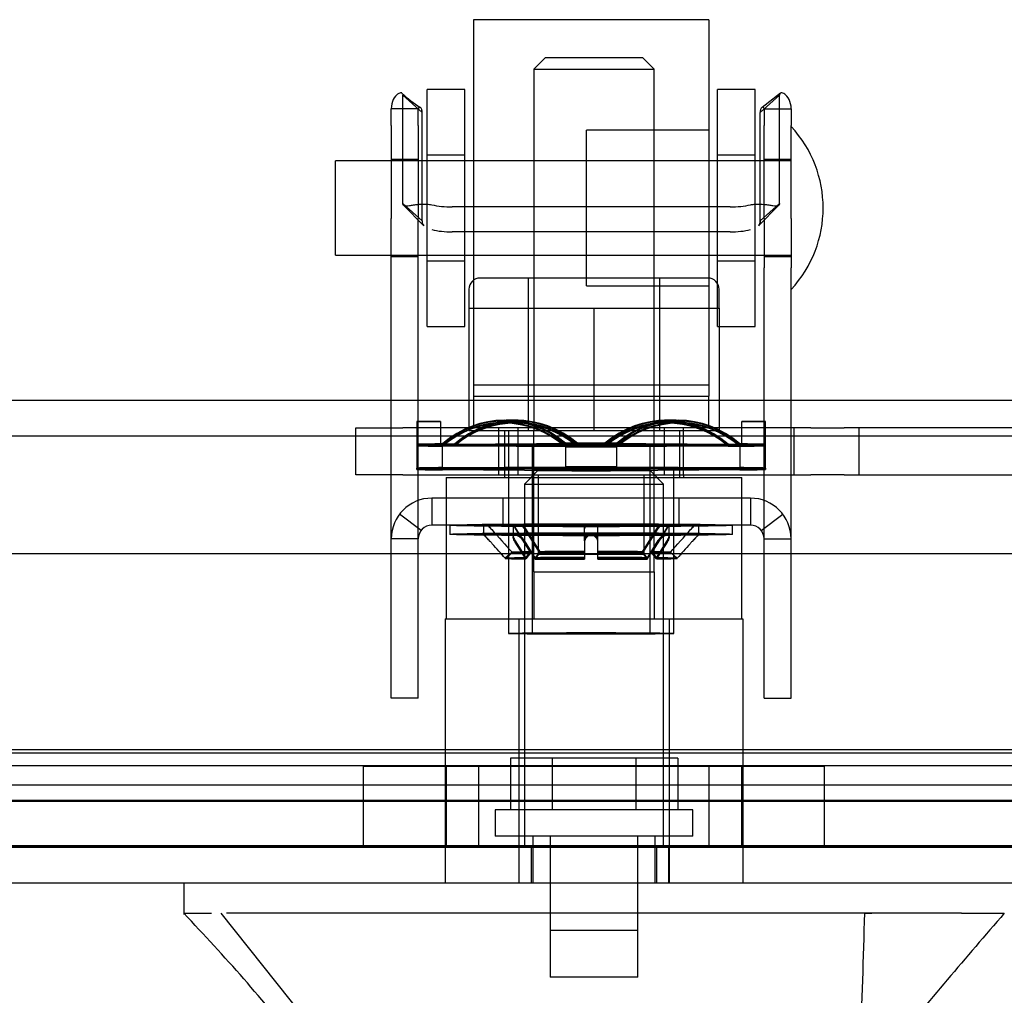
# Model space of a CAD drawing. Header units: inches. Extents: x 1 to 359, y -2 to 239.
# Tile 31 of 53: x 120.83 to 123.45, y 193.45 to 196.04. Entities that reach past the tile are written whole.
import ezdxf
from ezdxf.enums import TextEntityAlignment as Align
from ezdxf.lldxf.tags import DXFTag

# ---------------------------------------------------------------- set-up
doc = ezdxf.new("R2010")
doc.units = ezdxf.units.IN
doc.header["$MEASUREMENT"] = 0
for name, color, linetype in [('COM70220', 7, 'Continuous'), ('COM70838', 7, 'Continuous'), ('COM70839-6', 7, 'Continuous'), ('COM71195-9', 7, 'Continuous'), ('COM71298-4', 7, 'Continuous'), ('COM71299-4', 7, 'Continuous'), ('Default', 7, 'Continuous'), ('HAN13068', 7, 'Continuous'), ('HAN13068_NUT', 7, 'Continuous'), ('HAN13068_SCREW', 7, 'Continuous'), ('HAN_NUT', 7, 'Continuous'), ('NTS18147', 7, 'Continuous'), ('ROL87452', 7, 'Continuous'), ('RVT17786', 7, 'Continuous'), ('RVT19000', 7, 'Continuous'), ('SPC87322', 7, 'Continuous'), ('STD26122', 7, 'Continuous'), ('WAF25376', 7, 'Continuous'), ('WAM30038', 7, 'Continuous')]:
    doc.layers.add(name, color=color, linetype=linetype)
doc.styles.add('SEACAD_Times_New_Roman', font='times.ttf')
tags = doc.linetypes.add('HIDDEN2', pattern=[0.1875, 0.125, -0.0625]).pattern_tags.tags
tags[6:7] = [DXFTag(74, 4), DXFTag(75, 0), DXFTag(340, '0'), DXFTag(46, 0.0), DXFTag(50, 0.0), DXFTag(44, 0.0), DXFTag(45, 0.0)]
tags[4:5] = [DXFTag(74, 4), DXFTag(75, 0), DXFTag(340, '0'), DXFTag(46, 0.0), DXFTag(50, 0.0), DXFTag(44, 0.0), DXFTag(45, 0.0)]
doc.dimstyles.new('HAMMOND_(STH_-_540x360)', dxfattribs={"dimtxt": 2, "dimasz": 2.5, "dimexe": 1, "dimexo": 1, "dimgap": 0.5, "dimtad": 0, "dimtih": 1, "dimtoh": 1, "dimzin": 0, "dimdsep": 46, "dimtxsty": 'SEACAD_Times_New_Roman', "dimblk1": '_SE_FILLED', "dimblk2": '_SE_FILLED', "dimsah": 1, "dimcen": 1, "dimadec": 0, "dimazin": 0, "dimtfac": 0.8, "dimtofl": 0, "dimtmove": 0, "dimatfit": 3, "dimfxl": 1, "dimtolj": 1, "dimtzin": 0, "dimarcsym": 0})

# ---------------------------------------------------------------- blocks, each defined once
blk = doc.blocks.new('SE3')
at = {"layer": 'COM70220', "color": 7, "linetype": 'HIDDEN2'}
for p, q in [((124.2502, 194.0905), (103.7822, 194.0905)), ((124.2502, 193.8445), (103.7822, 193.8445)), ((124.2502, 193.8425), (103.7822, 193.8425)), ((124.2502, 193.8415), (103.7822, 193.8415))]:
    blk.add_line(p, q, dxfattribs=at)
at = {"layer": 'COM70838', "color": 7, "linetype": 'HIDDEN2'}
for p, q in [((121.7267, 194.83), (121.7267, 194.955)), ((121.7267, 194.955), (121.8517, 194.955)), ((122.3341, 194.955), (121.8517, 194.955)), ((122.1067, 194.83), (122.1067, 194.955)), ((122.1567, 194.955), (122.1567, 194.83)), ((122.935, 194.955), (122.3694, 194.955)), ((122.5467, 194.83), (122.5467, 194.955)), ((122.5967, 194.83), (122.5967, 194.955)), ((122.8902, 194.955), (122.8902, 194.83)), ((122.935, 194.955), (123.0233, 194.955)), ((123.6817, 194.955), (123.0233, 194.955)), ((123.0632, 194.83), (123.0632, 194.955)), ((121.8517, 194.83), (121.7267, 194.83)), ((121.8517, 194.83), (122.935, 194.83)), ((123.0233, 194.83), (122.935, 194.83)), ((123.0233, 194.83), (123.7367, 194.83))]:
    blk.add_line(p, q, dxfattribs=at)
at = {"layer": 'COM70839-6', "color": 7, "linetype": 'HIDDEN2'}
for p, q in [((121.9028, 195.792), (121.8514, 195.8384)), ((121.8514, 195.5504), (121.8514, 195.8384)), ((122.8006, 195.792), (122.852, 195.8384)), ((122.8545, 195.8436), (122.8056, 195.8054)), ((122.852, 195.5504), (122.852, 195.8384)), ((121.8925, 195.8014), (121.8205, 195.8014)), ((121.8205, 195.7572), (121.8205, 195.8014)), ((121.8925, 195.7572), (121.8925, 195.8014)), ((121.9028, 195.504), (121.9028, 195.792)), ((122.8006, 195.504), (122.8006, 195.792)), ((122.8109, 195.8014), (122.8829, 195.8014)), ((122.8109, 195.8014), (122.8109, 195.7572)), ((122.8829, 195.8014), (122.8829, 195.7572)), ((121.8205, 195.7572), (121.8205, 195.5105)), ((121.8925, 195.7572), (121.8925, 195.5105)), ((122.8109, 195.5105), (122.8109, 195.7572)), ((122.8829, 195.5105), (122.8829, 195.7572)), ((121.8925, 195.667), (121.8205, 195.667)), ((122.8829, 195.667), (122.8109, 195.667)), ((121.9028, 195.504), (121.8514, 195.5504)), ((122.8006, 195.504), (122.852, 195.5504)), ((121.8538, 195.5452), (121.9065, 195.4918)), ((121.8539, 195.5452), (121.9065, 195.4918)), ((122.721, 195.5412), (121.9824, 195.5412)), ((122.797, 195.4918), (122.8497, 195.5452)), ((122.797, 195.4918), (122.8496, 195.5452)), ((121.8205, 195.3794), (121.8205, 195.5105)), ((121.8925, 195.3794), (121.8925, 195.5105)), ((122.8109, 195.5105), (122.8109, 195.3794)), ((122.8829, 195.5105), (122.8829, 195.3794)), ((122.721, 195.4749), (121.9824, 195.4749)), ((121.8205, 195.41), (121.8925, 195.41)), ((122.8109, 195.41), (122.8829, 195.41)), ((121.8205, 194.2821), (121.8205, 195.3794)), ((121.8925, 194.2821), (121.8925, 195.3794)), ((122.8109, 194.2821), (122.8109, 195.3794)), ((122.8829, 194.2821), (122.8829, 195.3794)), ((122.7749, 194.768), (121.9285, 194.768)), ((121.9285, 194.768), (121.9285, 194.696)), ((122.1177, 194.696), (122.1177, 194.768)), ((122.2112, 194.768), (122.2112, 194.696)), ((122.4922, 194.696), (122.4922, 194.768)), ((122.5857, 194.696), (122.5857, 194.768)), ((122.7749, 194.768), (122.7749, 194.696)), ((121.9, 194.682), (121.8429, 194.7258)), ((122.8035, 194.682), (122.8606, 194.7258)), ((122.7749, 194.696), (121.9285, 194.696)), ((121.8925, 194.66), (121.8205, 194.66)), ((122.8109, 194.66), (122.8829, 194.66)), ((121.8205, 194.237), (121.8205, 194.2821)), ((121.8925, 194.237), (121.8925, 194.2821)), ((122.8109, 194.237), (122.8109, 194.2821)), ((122.8829, 194.237), (122.8829, 194.2821)), ((121.8925, 194.237), (121.8205, 194.237)), ((122.8109, 194.237), (122.8829, 194.237))]:
    blk.add_line(p, q, dxfattribs=at)
for centre, radius, start, end in [((122.0973, 196.1109), 0.3649, 227.1166, 236.8601), ((121.9285, 194.66), 0.108, 90, 180), ((122.7749, 194.66), 0.108, 0, 90), ((121.9285, 194.66), 0.036, 90, 180), ((122.7749, 194.66), 0.036, 0, 90)]:
    blk.add_arc(centre, radius, start, end, dxfattribs=at)
for centre, major_axis, start_param, end_param in [((121.9824, 195.5802), (-0.1, 0), 1.001468, 1.570796), ((122.721, 195.5802), (-0.1, 0), 1.570796, 2.140125), ((121.9824, 195.514), (-0.1, 0), 1.001468, 1.570796), ((122.721, 195.514), (0.1, 0), 4.712389, 5.281717)]:
    blk.add_ellipse(centre, major_axis=major_axis, ratio=0.390731, start_param=start_param, end_param=end_param, dxfattribs=at)
for points, knots in [([(121.849, 195.8436), (121.8486, 195.8439), (121.8481, 195.844), (121.8451, 195.8447), (121.8415, 195.8437), (121.8336, 195.8381), (121.8294, 195.8334), (121.8229, 195.8201), (121.8205, 195.8113), (121.8205, 195.8014)], [0.198408, 0.198408, 0.198408, 0.198408, 0.25, 0.25, 0.5, 0.5, 0.75, 0.75, 1, 1, 1, 1]), ([(122.8829, 195.8014), (122.8829, 195.8113), (122.8806, 195.8201), (122.874, 195.8335), (122.8698, 195.8381), (122.862, 195.8437), (122.8584, 195.8447), (122.8547, 195.8439), (122.8536, 195.8432), (122.8529, 195.8421), (122.8527, 195.8418), (122.8525, 195.8412), (122.8524, 195.8408), (122.8523, 195.8401), (122.8522, 195.8394), (122.852, 195.8384)], [0, 0, 0, 0, 0.25, 0.25, 0.5, 0.5, 0.75, 0.75, 0.875, 0.875, 0.90625, 0.90625, 0.9375, 0.9375, 1, 1, 1, 1]), ([(121.9028, 195.792), (121.9028, 195.7928), (121.9028, 195.7943), (121.9025, 195.7965), (121.9021, 195.7985), (121.901, 195.802), (121.8985, 195.8058), (121.8952, 195.8064), (121.8936, 195.8051), (121.893, 195.8042), (121.8927, 195.8032), (121.8926, 195.8022), (121.8925, 195.8017), (121.8925, 195.8014)], [0, 0, 0, 0, 0.068623, 0.137063, 0.205208, 0.272877, 0.535512, 0.779514, 0.837052, 0.893029, 0.947093, 0.973617, 1, 1, 1, 1]), ([(121.8925, 195.8014), (121.8925, 195.8017), (121.8926, 195.8022), (121.8927, 195.8032), (121.893, 195.8042), (121.8936, 195.8051), (121.8952, 195.8064), (121.8968, 195.8061), (121.898, 195.8053)], [0, 0, 0, 0, 0.0263814, 0.0529045, 0.1069707, 0.1629481, 0.2204857, 0.452445, 0.452445, 0.452445, 0.452445]), ([(122.8109, 195.8014), (122.8109, 195.8017), (122.8109, 195.8022), (122.8108, 195.8032), (122.8104, 195.8042), (122.8098, 195.8051), (122.8083, 195.8064), (122.805, 195.8058), (122.8024, 195.802), (122.8013, 195.7985), (122.8009, 195.7965), (122.8007, 195.7943), (122.8007, 195.7928), (122.8006, 195.792)], [0, 0, 0, 0, 0.026381, 0.052905, 0.106971, 0.162948, 0.220486, 0.464488, 0.727123, 0.794792, 0.862936, 0.931376, 1, 1, 1, 1]), ([(121.854, 195.5451), (121.8537, 195.5453), (121.8528, 195.5459), (121.8517, 195.5474), (121.8515, 195.5494), (121.8514, 195.5504)], [0.8439157, 0.8439157, 0.8439157, 0.8439157, 0.868041, 0.9344119, 1, 1, 1, 1]), ([(121.8514, 195.5504), (121.8515, 195.5497), (121.8516, 195.5482), (121.8523, 195.5464), (121.8537, 195.5452), (121.8576, 195.5435), (121.8659, 195.5445), (121.8778, 195.5464), (121.8863, 195.5475), (121.8943, 195.5483), (121.9041, 195.5488), (121.9159, 195.5487), (121.9243, 195.5478), (121.9285, 195.5473)], [0, 0, 0, 0, 0.049102, 0.098523, 0.149018, 0.200844, 0.426475, 0.554365, 0.622319, 0.692911, 0.79099, 0.893216, 1, 1, 1, 1]), ([(122.7749, 195.5473), (122.7765, 195.5475), (122.7797, 195.548), (122.786, 195.5485), (122.7936, 195.5488), (122.8021, 195.5487), (122.8125, 195.5481), (122.8237, 195.5467), (122.8345, 195.545), (122.8426, 195.5439), (122.8476, 195.5441), (122.8503, 195.5455), (122.8518, 195.5474), (122.852, 195.5494), (122.852, 195.5504)], [0, 0, 0, 0, 0.040175, 0.080102, 0.158226, 0.23381, 0.30692, 0.445198, 0.573002, 0.690655, 0.799398, 0.868041, 0.934412, 1, 1, 1, 1]), ([(122.852, 195.5504), (122.852, 195.5497), (122.8518, 195.5482), (122.8511, 195.5464), (122.8502, 195.5456), (122.8497, 195.5452), (122.8496, 195.5452)], [0, 0, 0, 0, 0.0491023, 0.0985231, 0.1490182, 0.1523383, 0.1523383, 0.1523383, 0.1523383]), ([(121.9028, 195.504), (121.9028, 195.5035), (121.9029, 195.503), (121.9029, 195.5023), (121.9029, 195.5021), (121.903, 195.5009), (121.9031, 195.5001), (121.9034, 195.4981), (121.9037, 195.4968), (121.9049, 195.494), (121.9058, 195.4926), (121.9069, 195.4913)], [0, 0, 0, 0, 0.03125, 0.03125, 0.0625, 0.0625, 0.125, 0.125, 0.25, 0.25, 0.4220675, 0.4220675, 0.4220675, 0.4220675]), ([(122.8006, 195.504), (122.8006, 195.5035), (122.8006, 195.503), (122.8006, 195.5023), (122.8006, 195.5021), (122.8005, 195.5009), (122.8004, 195.5001), (122.8001, 195.4981), (122.7997, 195.4968), (122.7986, 195.494), (122.7977, 195.4926), (122.7965, 195.4913)], [0, 0, 0, 0, 0.03125, 0.03125, 0.0625, 0.0625, 0.125, 0.125, 0.25, 0.25, 0.4220675, 0.4220675, 0.4220675, 0.4220675])]:
    blk.add_open_spline(points, degree=3, knots=knots, dxfattribs=at)
blk.add_open_spline([(122.7973, 195.4922), (122.7996, 195.4952), (122.8006, 195.499), (122.8006, 195.504)], degree=3, dxfattribs=at)
at = {"layer": 'COM71195-9', "color": 7, "linetype": 'Continuous'}
for p, q in [((124.9212, 194.6205), (103.1113, 194.6205)), ((124.8262, 193.7455), (103.2062, 193.7455))]:
    blk.add_line(p, q, dxfattribs=at)
at = {"layer": 'COM71195-9', "color": 7, "linetype": 'HIDDEN2'}
for p, q in [((124.8262, 193.8405), (103.2062, 193.8405)), ((122.1608, 193.7455), (122.1608, 193.8405)), ((122.1922, 193.8405), (122.1922, 193.7455)), ((122.5262, 193.7455), (122.5262, 193.8405)), ((122.5577, 193.7455), (122.5577, 193.8405))]:
    blk.add_line(p, q, dxfattribs=at)
at = {"layer": 'COM71298-4', "color": 7, "linetype": 'HIDDEN2'}
for p, q in [((150.1692, 195.0275), (102.2992, 195.0275)), ((124.3672, 194.0993), (103.8292, 194.0993)), ((103.5796, 194.0582), (124.6169, 194.0582)), ((124.3672, 194.0058), (103.8292, 194.0058)), ((103.5792, 193.9632), (124.6172, 193.9632))]:
    blk.add_line(p, q, dxfattribs=at)
at = {"layer": 'COM71298-4', "color": 7, "linetype": 'Continuous'}
blk.add_line((150.1692, 194.9325), (102.2992, 194.9325), dxfattribs=at)
at = {"layer": 'COM71299-4', "color": 7, "linetype": 'HIDDEN2'}
blk.add_line((103.5792, 193.9655), (123.7342, 193.9655), dxfattribs=at)
at = {"layer": 'HAN13068', "color": 7, "linetype": 'HIDDEN2'}
for p, q in [((122.2292, 195.9375), (122.1992, 195.9075)), ((122.4892, 195.9375), (122.2292, 195.9375)), ((122.5192, 195.9075), (122.4892, 195.9375)), ((122.1992, 195.9075), (122.5192, 195.9075)), ((122.1992, 195.9075), (122.1992, 194.9475)), ((122.5192, 194.9475), (122.5192, 195.9075)), ((122.1992, 194.5725), (122.1992, 194.4475)), ((122.1992, 194.5725), (122.3592, 194.5725)), ((122.3592, 194.5725), (122.5192, 194.5725)), ((122.5192, 194.5725), (122.5192, 194.4475)), ((121.9637, 194.4475), (122.1597, 194.4475)), ((121.9637, 194.4475), (121.9637, 193.7455)), ((122.1597, 194.4475), (122.5588, 194.4475)), ((122.1597, 194.4475), (122.1597, 193.7455)), ((122.5588, 194.4475), (122.7547, 194.4475)), ((122.5588, 194.4475), (122.5588, 193.7455)), ((122.7547, 194.4475), (122.7547, 193.7455)), ((122.1967, 193.8705), (122.1967, 193.7455)), ((122.2427, 193.8705), (122.2427, 193.6205)), ((122.4757, 193.6205), (122.4757, 193.8705)), ((122.5217, 193.7455), (122.5217, 193.8705)), ((123.0778, 193.6655), (123.0976, 193.6655)), ((122.2427, 193.6205), (122.4757, 193.6205))]:
    blk.add_line(p, q, dxfattribs=at)
at = {"layer": 'HAN13068', "color": 7, "linetype": 'Continuous'}
for p, q in [((121.2694, 193.7455), (121.2694, 193.6626)), ((121.2694, 193.6655), (121.3433, 193.6655)), ((121.3684, 193.6655), (121.6519, 193.3105)), ((121.4605, 193.6655), (121.3827, 193.6655)), ((123.0778, 193.6655), (121.4605, 193.6655)), ((123.258, 193.6655), (123.0778, 193.6655)), ((123.3357, 193.6655), (123.258, 193.6655)), ((123.3357, 193.6655), (123.449, 193.6655))]:
    blk.add_line(p, q, dxfattribs=at)
for centre, radius, start, end in [((117.4774, 190.0334), 5.2509, 38.6173, 43.7666), ((135.5649, 183.1212), 16.0617, 138.96729, 140.62542)]:
    blk.add_arc(centre, radius, start, end, dxfattribs=at)
blk.add_open_spline([(123.0778, 193.6655), (123.074, 193.5472), (123.0703, 193.4289), (123.0665, 193.3105)], degree=3, dxfattribs=at)
at = {"layer": 'HAN13068_NUT', "color": 7, "linetype": 'HIDDEN2'}
for p, q in [((122.6617, 195.3525), (122.0567, 195.3525)), ((122.1842, 195.3525), (122.1842, 194.9475)), ((122.5342, 194.9475), (122.5342, 195.3525)), ((122.0267, 195.3225), (122.0267, 195.2725)), ((122.6917, 195.2725), (122.6917, 195.3225)), ((122.0267, 195.2725), (122.193, 195.2725)), ((122.0267, 195.2725), (122.0267, 194.9475)), ((122.193, 195.2725), (122.3592, 195.2725)), ((122.3592, 195.2725), (122.5255, 195.2725)), ((122.3592, 195.2725), (122.3592, 194.9475)), ((122.5255, 195.2725), (122.6917, 195.2725)), ((122.6917, 195.2725), (122.6917, 194.9475)), ((122.0267, 194.9475), (122.3592, 194.9475)), ((122.3592, 194.9475), (122.6917, 194.9475))]:
    blk.add_line(p, q, dxfattribs=at)
for centre, start, end in [((122.0567, 195.3225), 90, 180), ((122.6617, 195.3225), 0, 90)]:
    blk.add_arc(centre, 0.03, start, end, dxfattribs=at)
at = {"layer": 'HAN13068_SCREW', "color": 7, "linetype": 'HIDDEN2'}
for p, q in [((122.2481, 194.0775), (122.137, 194.0775)), ((122.137, 194.0775), (122.137, 193.9405)), ((122.4704, 194.0775), (122.2481, 194.0775)), ((122.2481, 194.0775), (122.2481, 193.9405)), ((122.5815, 194.0775), (122.4704, 194.0775)), ((122.4704, 194.0775), (122.4704, 193.9405)), ((122.5815, 194.0775), (122.5815, 193.9405)), ((122.6217, 193.9405), (122.0967, 193.9405)), ((122.0967, 193.9405), (122.0967, 193.8705)), ((122.6217, 193.8705), (122.6217, 193.9405)), ((122.6217, 193.8705), (122.0967, 193.8705)), ((122.2432, 193.8705), (122.2432, 193.4955)), ((122.4752, 193.4955), (122.4752, 193.8705)), ((122.4752, 193.4955), (122.2432, 193.4955))]:
    blk.add_line(p, q, dxfattribs=at)
at = {"layer": 'HAN_NUT', "color": 7, "linetype": 'HIDDEN2'}
for p, q in [((122.0532, 194.0555), (121.7472, 194.0555)), ((121.7472, 193.8405), (121.7472, 194.0555)), ((121.9667, 194.0555), (121.9667, 193.8405)), ((122.6652, 194.0555), (122.0532, 194.0555)), ((122.0532, 193.8405), (122.0532, 194.0555)), ((122.9712, 194.0555), (122.6652, 194.0555)), ((122.6652, 193.8405), (122.6652, 194.0555)), ((122.7517, 193.8405), (122.7517, 194.0555)), ((122.9712, 193.8405), (122.9712, 194.0555))]:
    blk.add_line(p, q, dxfattribs=at)
at = {"layer": 'NTS18147', "color": 7, "linetype": 'HIDDEN2'}
for p, q in [((122.1574, 194.9746), (122.1259, 194.9751)), ((122.5776, 194.9751), (122.5461, 194.9746)), ((121.8887, 194.9711), (121.8887, 194.911)), ((121.9517, 194.9711), (121.8887, 194.9711)), ((121.8887, 194.971), (121.8887, 194.9099)), ((121.9517, 194.971), (121.8887, 194.971)), ((121.9517, 194.9711), (121.9517, 194.911)), ((121.9517, 194.971), (121.9517, 194.9099)), ((122.1461, 194.9674), (122.1146, 194.9669)), ((122.1491, 194.9694), (122.1176, 194.9691)), ((122.1543, 194.9727), (122.1228, 194.9729)), ((122.5806, 194.9729), (122.5491, 194.9727)), ((122.5858, 194.9691), (122.5543, 194.9694)), ((122.5889, 194.9669), (122.5574, 194.9674)), ((122.7517, 194.911), (122.7517, 194.9711)), ((122.8147, 194.9711), (122.7517, 194.9711)), ((122.7517, 194.9099), (122.7517, 194.971)), ((122.8147, 194.971), (122.7517, 194.971)), ((122.8147, 194.911), (122.8147, 194.9711)), ((122.8147, 194.9099), (122.8147, 194.971)), ((121.8887, 194.911), (121.8887, 194.848)), ((121.9517, 194.911), (121.8887, 194.911)), ((121.8887, 194.9099), (121.8887, 194.848)), ((121.9517, 194.9099), (121.8887, 194.9099)), ((121.9517, 194.9082), (121.8887, 194.9082)), ((121.9517, 194.9071), (121.8887, 194.9071)), ((121.9517, 194.9071), (121.9517, 194.911)), ((121.9568, 194.8492), (121.9568, 194.9122)), ((121.9883, 194.9116), (121.9568, 194.9122)), ((121.9568, 194.8475), (121.9568, 194.9105)), ((121.9883, 194.9102), (121.9568, 194.9105)), ((121.9883, 194.9079), (121.9568, 194.9076)), ((121.9883, 194.9064), (121.9568, 194.9059)), ((121.9883, 194.9116), (122.3152, 194.9136)), ((121.9883, 194.9102), (122.3152, 194.9111)), ((122.3152, 194.907), (121.9883, 194.9079)), ((122.3152, 194.9045), (121.9883, 194.9064)), ((122.1952, 194.909), (122.1952, 194.4086)), ((122.1952, 194.909), (122.1952, 194.4086)), ((122.2837, 194.9141), (122.2837, 194.8511)), ((122.3152, 194.9136), (122.2837, 194.9141)), ((122.2837, 194.9114), (122.2837, 194.8484)), ((122.3152, 194.9111), (122.2837, 194.9114)), ((122.3152, 194.907), (122.2837, 194.9067)), ((122.3152, 194.9045), (122.2837, 194.9039)), ((122.3883, 194.9136), (122.4198, 194.9141)), ((122.3883, 194.9136), (122.7152, 194.9116)), ((122.3883, 194.9111), (122.4198, 194.9114)), ((122.3883, 194.9111), (122.7152, 194.9102)), ((122.7152, 194.9079), (122.3883, 194.907)), ((122.3883, 194.907), (122.4198, 194.9067)), ((122.7152, 194.9064), (122.3883, 194.9045)), ((122.3883, 194.9045), (122.4198, 194.9039)), ((122.4198, 194.8511), (122.4198, 194.9141)), ((122.4198, 194.8484), (122.4198, 194.9114)), ((122.5082, 194.4086), (122.5082, 194.909)), ((122.5082, 194.4086), (122.5082, 194.909)), ((122.7152, 194.9116), (122.7467, 194.9122)), ((122.7152, 194.9102), (122.7467, 194.9105)), ((122.7152, 194.9079), (122.7467, 194.9076)), ((122.7152, 194.9064), (122.7467, 194.9059)), ((122.7467, 194.9122), (122.7467, 194.8492)), ((122.7467, 194.9105), (122.7467, 194.8475)), ((122.7517, 194.911), (122.7517, 194.9071)), ((122.7517, 194.911), (122.8147, 194.911)), ((122.7517, 194.9099), (122.8147, 194.9099)), ((122.7517, 194.9082), (122.8147, 194.9082)), ((122.7517, 194.9071), (122.8147, 194.9071)), ((122.8147, 194.848), (122.8147, 194.911)), ((122.8147, 194.848), (122.8147, 194.9099)), ((121.8887, 194.8441), (121.8887, 194.848)), ((121.9568, 194.8492), (122.2837, 194.8511)), ((121.9568, 194.8492), (121.9568, 194.8429)), ((121.9568, 194.8475), (122.2837, 194.8484)), ((121.9568, 194.8475), (121.9568, 194.8446)), ((122.2837, 194.8437), (121.9568, 194.8446)), ((122.2837, 194.8409), (121.9568, 194.8429)), ((122.1317, 194.846), (122.1317, 194.4086)), ((122.1317, 194.846), (122.1317, 194.4086)), ((122.2837, 194.8409), (122.2837, 194.8511)), ((122.2837, 194.8437), (122.2837, 194.8484)), ((122.4198, 194.8511), (122.7467, 194.8492)), ((122.4198, 194.8511), (122.4198, 194.8409)), ((122.4198, 194.8484), (122.7467, 194.8475)), ((122.4198, 194.8484), (122.4198, 194.8437)), ((122.7467, 194.8446), (122.4198, 194.8437)), ((122.7467, 194.8429), (122.4198, 194.8409)), ((122.5717, 194.4086), (122.5717, 194.846)), ((122.5717, 194.4086), (122.5717, 194.846)), ((122.7467, 194.8429), (122.7467, 194.8492)), ((122.7467, 194.8446), (122.7467, 194.8475)), ((122.8147, 194.848), (122.8147, 194.8441))]:
    blk.add_line(p, q, dxfattribs=at)
for centre, radius, start, end in [((122.3517, 146.8211), 48.0931, 89.91896, 90.08104), ((122.3517, 89.9697), 104.9417, 89.962859, 90.037141), ((122.3517, 299.8484), 104.9417, 269.962859, 270.037141), ((122.3517, 242.997), 48.0931, 269.91896, 270.08104), ((122.3517, 146.7581), 48.0931, 89.91896, 90.08104), ((122.3517, 89.9067), 104.9417, 89.962859, 90.037141), ((122.3517, 299.7854), 104.9417, 269.962859, 270.037141), ((122.3517, 242.934), 48.0931, 269.91896, 270.08104)]:
    blk.add_arc(centre, radius, start, end, dxfattribs=at)
for centre, major_axis, ratio, start_param, end_param in [((122.1202, 194.6568), (-0.0057, -0.3183), 0.865979, 2.527481, 3.7969), ((122.1202, 194.6546), (-0.0026, -0.3183), 0.866016, 2.516323, 3.785743), ((122.1202, 194.6508), (0.0026, -0.3183), 0.866016, 2.497443, 3.766862), ((122.1202, 194.6486), (0.0057, -0.3183), 0.865979, 2.486285, 3.755705), ((122.1517, 194.6563), (-0.0057, -0.3183), 0.865979, 2.527481, 3.7969), ((122.1517, 194.6543), (-0.0026, -0.3183), 0.866016, 2.516323, 3.785743), ((122.1517, 194.6511), (0.0026, -0.3183), 0.866016, 2.497443, 3.766862), ((122.1517, 194.6491), (0.0057, -0.3183), 0.865979, 2.486285, 3.755705), ((122.5517, 194.6563), (0.0057, -0.3183), 0.865979, 2.486285, 3.755705), ((122.5517, 194.6543), (0.0026, -0.3183), 0.866016, 2.497443, 3.766862), ((122.5517, 194.6511), (-0.0026, -0.3183), 0.866016, 2.516323, 3.785743), ((122.5517, 194.6491), (-0.0057, -0.3183), 0.865979, 2.527481, 3.7969), ((122.5832, 194.6568), (0.0057, -0.3183), 0.865979, 2.486285, 3.755705), ((122.5832, 194.6546), (0.0026, -0.3183), 0.866016, 2.497443, 3.766862), ((122.5832, 194.6508), (-0.0026, -0.3183), 0.866016, 2.516323, 3.785743), ((122.5832, 194.6486), (-0.0057, -0.3183), 0.865979, 2.527481, 3.7969), ((122.3517, 194.909), (-0.5, 0), 0.0103, -0.660077, -0.38712), ((122.3517, 194.909), (-0.5, 0), 0.00472, -0.660077, -0.38712), ((122.3517, 194.909), (-0.5, 0), 0.00472, 0.38712, 0.660077), ((122.3517, 194.909), (-0.5, 0), 0.0103, 0.38712, 0.660077), ((122.3517, 194.909), (0.1565, 0), 0.00472, 0, 3.141593), ((122.3517, 194.909), (0.5, 0), 0.0103, 0.38712, 0.660077), ((122.3517, 194.909), (0.5, 0), 0.00472, 0.38712, 0.660077), ((122.3517, 194.909), (0.5, 0), 0.00472, -0.660077, -0.38712), ((122.3517, 194.909), (0.5, 0), 0.0103, -0.660077, -0.38712), ((122.3517, 194.846), (-0.5, 0), 0.0103, -0.660077, -0.38712), ((122.3517, 194.846), (-0.5, 0), 0.00472, -0.660077, -0.38712), ((122.3517, 194.846), (-0.5, 0), 0.00472, 0.38712, 0.660077), ((122.3517, 194.846), (-0.5, 0), 0.0103, 0.38712, 0.660077), ((122.3517, 194.846), (0.5, 0), 0.0103, 0.38712, 0.660077), ((122.3517, 194.846), (0.5, 0), 0.00472, 0.38712, 0.660077), ((122.3517, 194.846), (0.5, 0), 0.00472, -0.660077, -0.38712), ((122.3517, 194.846), (0.5, 0), 0.0103, -0.660077, -0.38712)]:
    blk.add_ellipse(centre, major_axis=major_axis, ratio=ratio, start_param=start_param, end_param=end_param, dxfattribs=at)
for centre, major_axis, ratio in [((122.3517, 194.909), (-0.1565, 0), 0.0103), ((122.3517, 194.846), (-0.22, 0), 0.0103), ((122.3517, 194.846), (0.22, 0), 0.00472), ((122.3517, 194.4086), (-0.22, 0), 0.0103), ((122.3517, 194.4086), (0.22, 0), 0.00472), ((122.3517, 194.4086), (-0.1565, 0), 0.0103), ((122.3517, 194.4086), (0.1565, 0), 0.00472)]:
    blk.add_ellipse(centre, major_axis=major_axis, ratio=ratio, dxfattribs=at)
at = {"layer": 'ROL87452', "color": 7, "linetype": 'HIDDEN2'}
for p, q in [((122.0392, 196.0385), (122.0392, 195.0385)), ((122.6642, 196.0385), (122.0392, 196.0385)), ((122.6642, 196.0385), (122.6642, 195.0385)), ((122.3392, 195.332), (122.3392, 195.745)), ((122.6642, 195.745), (122.3392, 195.745)), ((122.3392, 195.6635), (122.0392, 195.6635)), ((122.0392, 195.4135), (122.3392, 195.4135)), ((122.3392, 195.332), (122.6642, 195.332)), ((122.0392, 195.0385), (122.6642, 195.0385))]:
    blk.add_line(p, q, dxfattribs=at)
at = {"layer": 'RVT17786', "color": 7, "linetype": 'HIDDEN2'}
for p, q in [((121.6729, 195.4135), (121.6729, 195.6635)), ((122.8829, 195.6635), (121.6729, 195.6635)), ((121.6729, 195.4135), (122.8829, 195.4135))]:
    blk.add_line(p, q, dxfattribs=at)
blk.add_arc((122.6497, 195.5385), 0.3182, 317.1291, 42.8709, dxfattribs=at)
at = {"layer": 'RVT19000', "color": 7, "linetype": 'HIDDEN2'}
for p, q in [((122.6642, 195.068), (122.0392, 195.068)), ((122.0392, 195.0385), (122.0392, 194.955)), ((122.6642, 194.955), (122.6642, 195.0385)), ((122.1567, 194.955), (122.1567, 194.83)), ((122.3694, 194.955), (122.3341, 194.955)), ((122.5467, 194.83), (122.5467, 194.955)), ((122.2112, 194.83), (122.2112, 194.618)), ((122.4922, 194.618), (122.4922, 194.83)), ((122.4922, 194.618), (122.2112, 194.618))]:
    blk.add_line(p, q, dxfattribs=at)
at = {"layer": 'SPC87322', "color": 7, "linetype": 'HIDDEN2'}
for p, q in [((122.1217, 194.9475), (122.1217, 194.8225)), ((122.1317, 194.9475), (122.1317, 194.8225)), ((122.1992, 194.5725), (122.1992, 194.9475)), ((122.5192, 194.5725), (122.5192, 194.9475)), ((122.5867, 194.9475), (122.5867, 194.8225)), ((121.9667, 194.8225), (122.7517, 194.8225)), ((121.9667, 194.8225), (121.9667, 194.4475)), ((122.5967, 194.83), (122.5967, 194.8225)), ((122.7517, 194.4475), (122.7517, 194.8225))]:
    blk.add_line(p, q, dxfattribs=at)
at = {"layer": 'STD26122', "color": 7, "linetype": 'HIDDEN2'}
for p, q in [((122.2092, 194.8405), (122.1742, 194.8055)), ((122.5092, 194.8405), (122.2092, 194.8405)), ((122.5442, 194.8055), (122.5092, 194.8405)), ((122.1742, 194.8055), (122.5442, 194.8055)), ((122.1742, 194.8055), (122.1742, 193.8405)), ((122.5442, 193.8405), (122.5442, 194.8055))]:
    blk.add_line(p, q, dxfattribs=at)
at = {"layer": 'WAF25376', "color": 7, "linetype": 'HIDDEN2'}
for p, q in [((121.9159, 195.2235), (121.9159, 195.8535)), ((122.0159, 195.8535), (121.9159, 195.8535)), ((122.0159, 195.2235), (122.0159, 195.8535)), ((122.6876, 195.2235), (122.6876, 195.8535)), ((122.7876, 195.8535), (122.6876, 195.8535)), ((122.7876, 195.2235), (122.7876, 195.8535)), ((122.0159, 195.6785), (121.9159, 195.6785)), ((122.7876, 195.6785), (122.6876, 195.6785)), ((121.9159, 195.3985), (122.0159, 195.3985)), ((122.6876, 195.3985), (122.7876, 195.3985)), ((121.9159, 195.2235), (122.0159, 195.2235)), ((122.6876, 195.2235), (122.7876, 195.2235))]:
    blk.add_line(p, q, dxfattribs=at)
at = {"layer": 'WAM30038', "color": 7, "linetype": 'HIDDEN2'}
for p, q in [((121.9767, 194.696), (121.9767, 194.672)), ((121.9767, 194.696), (121.9767, 194.6721)), ((122.066, 194.696), (122.066, 194.672)), ((122.066, 194.696), (122.066, 194.6721)), ((122.0772, 194.6962), (122.0835, 194.6893)), ((122.0835, 194.6889), (122.0772, 194.6959)), ((122.1445, 194.698), (122.1445, 194.6684)), ((122.1445, 194.6969), (122.1445, 194.6674)), ((122.1497, 194.691), (122.1461, 194.6979)), ((122.1461, 194.6942), (122.1497, 194.6873)), ((122.1907, 194.6255), (122.1497, 194.691)), ((122.1907, 194.6247), (122.1497, 194.69)), ((122.1497, 194.6883), (122.1907, 194.6234)), ((122.1497, 194.6873), (122.1907, 194.6226)), ((122.1692, 194.6982), (122.1744, 194.6912)), ((122.1744, 194.687), (122.1692, 194.6939)), ((122.1744, 194.6912), (122.2154, 194.6257)), ((122.1744, 194.6901), (122.2154, 194.6248)), ((122.2154, 194.6233), (122.1744, 194.6882)), ((122.2154, 194.6224), (122.1744, 194.687)), ((122.3342, 194.6919), (122.3354, 194.6989)), ((122.3354, 194.6932), (122.3342, 194.6864)), ((122.3342, 194.6558), (122.3342, 194.6919)), ((122.3342, 194.6543), (122.3342, 194.6904)), ((122.3681, 194.6989), (122.3692, 194.6919)), ((122.3692, 194.6864), (122.3681, 194.6932)), ((122.3692, 194.6558), (122.3692, 194.6919)), ((122.3692, 194.6543), (122.3692, 194.6904)), ((122.488, 194.6257), (122.5291, 194.6912)), ((122.488, 194.6248), (122.5291, 194.6901)), ((122.5291, 194.6882), (122.488, 194.6233)), ((122.5291, 194.687), (122.488, 194.6224)), ((122.5538, 194.691), (122.5128, 194.6255)), ((122.5538, 194.69), (122.5128, 194.6247)), ((122.5128, 194.6234), (122.5538, 194.6883)), ((122.5128, 194.6226), (122.5538, 194.6873)), ((122.5291, 194.6912), (122.5343, 194.6982)), ((122.5343, 194.6939), (122.5291, 194.687)), ((122.5574, 194.6979), (122.5538, 194.691)), ((122.5538, 194.6873), (122.5574, 194.6942)), ((122.5589, 194.6684), (122.5589, 194.698)), ((122.5589, 194.6674), (122.5589, 194.6969)), ((122.62, 194.6893), (122.6262, 194.6962)), ((122.6262, 194.6959), (122.62, 194.6889)), ((122.6375, 194.672), (122.6375, 194.696)), ((122.6375, 194.6721), (122.6375, 194.696)), ((122.7267, 194.672), (122.7267, 194.696)), ((122.7267, 194.6721), (122.7267, 194.696)), ((122.1445, 194.6684), (122.1445, 194.6645)), ((122.1445, 194.6674), (122.1445, 194.6656)), ((122.5589, 194.6645), (122.5589, 194.6684)), ((122.5589, 194.6656), (122.5589, 194.6674)), ((122.1497, 194.6548), (122.1779, 194.6096)), ((122.1497, 194.6538), (122.1779, 194.6088)), ((122.1779, 194.6074), (122.1497, 194.6522)), ((122.1779, 194.6066), (122.1497, 194.6512)), ((122.2027, 194.6099), (122.1744, 194.6551)), ((122.2027, 194.6089), (122.1744, 194.654)), ((122.1744, 194.652), (122.2027, 194.6073)), ((122.1744, 194.6509), (122.2027, 194.6063)), ((122.3342, 194.6558), (122.3342, 194.6105)), ((122.3342, 194.6543), (122.3342, 194.6092)), ((122.3692, 194.6105), (122.3692, 194.6558)), ((122.3692, 194.6092), (122.3692, 194.6543)), ((122.5291, 194.6551), (122.5008, 194.6099)), ((122.5291, 194.654), (122.5008, 194.6089)), ((122.5008, 194.6073), (122.5291, 194.652)), ((122.5008, 194.6063), (122.5291, 194.6509)), ((122.5255, 194.6096), (122.5538, 194.6548)), ((122.5255, 194.6088), (122.5538, 194.6538)), ((122.5538, 194.6522), (122.5255, 194.6074)), ((122.5538, 194.6512), (122.5255, 194.6066)), ((122.1415, 194.6242), (122.1235, 194.6083)), ((122.1415, 194.6241), (122.1235, 194.6082)), ((122.1235, 194.608), (122.1415, 194.624)), ((122.1235, 194.6079), (122.1415, 194.6239)), ((122.1779, 194.6096), (122.1907, 194.6255)), ((122.1779, 194.6088), (122.1907, 194.6247)), ((122.1907, 194.6234), (122.1779, 194.6074)), ((122.1907, 194.6226), (122.1779, 194.6066)), ((122.2154, 194.6257), (122.2027, 194.6099)), ((122.2154, 194.6248), (122.2027, 194.6089)), ((122.2027, 194.6073), (122.2154, 194.6233)), ((122.2027, 194.6063), (122.2154, 194.6224)), ((122.3342, 194.6102), (122.3342, 194.6058)), ((122.3342, 194.609), (122.3342, 194.607)), ((122.3692, 194.6058), (122.3692, 194.6102)), ((122.3692, 194.607), (122.3692, 194.609)), ((122.5008, 194.6099), (122.488, 194.6257)), ((122.5008, 194.6089), (122.488, 194.6248)), ((122.488, 194.6233), (122.5008, 194.6073)), ((122.488, 194.6224), (122.5008, 194.6063)), ((122.5128, 194.6255), (122.5255, 194.6096)), ((122.5128, 194.6247), (122.5255, 194.6088)), ((122.5255, 194.6074), (122.5128, 194.6234)), ((122.5255, 194.6066), (122.5128, 194.6226)), ((122.58, 194.6083), (122.562, 194.6242)), ((122.58, 194.6082), (122.562, 194.6241)), ((122.562, 194.624), (122.58, 194.608)), ((122.562, 194.6239), (122.58, 194.6079))]:
    blk.add_line(p, q, dxfattribs=at)
for centre, radius, start, end in [((121.6668, 194.2843), 0.5565, 41.5245, 44.1742), ((120.9598, 193.6476), 1.5076, 41.8163, 42.8043), ((122.3524, 194.6568), 0.0182, 92.0462, 183.3332), ((122.3523, 194.6553), 0.0181, 91.898, 183.1933), ((122.3523, 194.6526), 0.0181, 91.8675, 182.7285), ((122.3523, 194.6511), 0.0181, 91.703, 182.5957), ((122.351, 194.6567), 0.0183, 356.9252, 87.6954), ((122.3511, 194.6552), 0.0182, 357.052, 87.8568), ((122.3512, 194.6527), 0.018, 357.049, 88.355), ((122.3513, 194.6511), 0.018, 357.1954, 88.5059), ((123.553, 193.8211), 1.2499, 137.0938, 138.2856), ((123.0099, 194.309), 0.5201, 135.733, 138.5683)]:
    blk.add_arc(centre, radius, start, end, dxfattribs=at)
for centre, major_axis, ratio in [((122.3517, 194.696), (0.375, 0), 0.0103), ((122.3517, 194.696), (-0.375, 0), 0.00472), ((122.3517, 194.6721), (0.375, 0), 0.0103), ((122.3517, 194.672), (-0.375, 0), 0.00472)]:
    blk.add_ellipse(centre, major_axis=major_axis, ratio=ratio, dxfattribs=at)
for centre, major_axis, ratio, start_param, end_param in [((122.0835, 194.696), (0.0175, 0), 0.0103, 1.935139, 4.348046), ((122.0835, 194.696), (0.0175, 0), 0.00472, 1.935139, 4.348046), ((122.3517, 194.696), (-0.275, 0), 0.0103, -0.725904, -0.059494), ((122.3517, 194.696), (-0.275, 0), 0.00472, -0.725904, -0.059494), ((122.3517, 194.696), (-0.275, 0), 0.00472, 0.059494, 0.725904), ((122.3517, 194.696), (-0.275, 0), 0.0103, 0.059494, 0.725904), ((122.162, 194.698), (0.0175, 0), 0.0103, 1.149741, 3.562648), ((122.162, 194.6969), (0.0175, 0), 0.00472, 1.149741, 3.562648), ((122.162, 194.6952), (0.0175, 0), 0.00472, 2.720537, 5.133444), ((122.162, 194.6941), (0.0175, 0), 0.0103, 2.720537, 5.133444), ((122.3517, 194.696), (-0.275, 0), 0.0103, -1.511302, -0.844892), ((122.3517, 194.696), (-0.275, 0), 0.00472, -1.511302, -0.844892), ((122.3517, 194.696), (-0.275, 0), 0.00472, 0.844892, 1.511302), ((122.3517, 194.696), (-0.275, 0), 0.0103, 0.844892, 1.511302), ((122.3517, 194.6988), (0.0175, 0), 0.0103, 0.364343, 2.77725), ((122.3517, 194.6973), (0.0175, 0), 0.00472, 0.364343, 2.77725), ((122.3517, 194.6948), (-0.0175, 0), 0.00472, 0.364343, 2.77725), ((122.3517, 194.6933), (-0.0175, 0), 0.0103, 0.364343, 2.77725), ((122.3517, 194.696), (0.275, 0), 0.0103, 0.844892, 1.511302), ((122.3517, 194.696), (0.275, 0), 0.00472, 0.844892, 1.511302), ((122.3517, 194.696), (0.275, 0), 0.00472, -1.511302, -0.844892), ((122.3517, 194.696), (0.275, 0), 0.0103, -1.511302, -0.844892), ((122.5414, 194.698), (-0.0175, 0), 0.0103, 2.720537, 5.133444), ((122.5414, 194.6969), (-0.0175, 0), 0.00472, 2.720537, 5.133444), ((122.5414, 194.6952), (-0.0175, 0), 0.00472, 1.149741, 3.562648), ((122.5414, 194.6941), (-0.0175, 0), 0.0103, 1.149741, 3.562648), ((122.3517, 194.696), (0.275, 0), 0.0103, 0.059494, 0.725904), ((122.3517, 194.696), (0.275, 0), 0.00472, 0.059494, 0.725904), ((122.3517, 194.696), (0.275, 0), 0.00472, -0.725904, -0.059494), ((122.3517, 194.696), (0.275, 0), 0.0103, -0.725904, -0.059494), ((122.62, 194.696), (-0.0175, 0), 0.0103, 1.935139, 4.348046), ((122.62, 194.696), (-0.0175, 0), 0.00472, 1.935139, 4.348046), ((122.3517, 194.6721), (0.2858, 0), 0.0103, 2.356194, 3.141593), ((122.3517, 194.672), (0.2858, 0), 0.00472, 2.356194, 3.141593), ((122.3517, 194.6721), (-0.2858, 0), 0.0103, 0, 0.785398), ((122.3517, 194.672), (-0.2858, 0), 0.00472, 0, 0.785398), ((122.3517, 194.6721), (0.2858, 0), 0.0103, 1.570796, 2.356194), ((122.3517, 194.672), (0.2858, 0), 0.00472, 1.570796, 2.356194), ((122.3517, 194.672), (-0.2858, 0), 0.00472, 0.785398, 1.570796), ((122.3517, 194.6721), (-0.2858, 0), 0.0103, 0.785398, 1.570796), ((122.3517, 194.6721), (0.2858, 0), 0.0103, 0.785398, 1.570796), ((122.3517, 194.672), (0.2858, 0), 0.00472, 0.785398, 1.570796), ((122.3517, 194.672), (0.2858, 0), 0.00472, 4.712389, 5.497787), ((122.3517, 194.6721), (-0.2858, 0), 0.0103, 1.570796, 2.356194), ((122.3517, 194.6721), (0.2858, 0), 0.0103, 0, 0.785398), ((122.3517, 194.672), (0.2858, 0), 0.00472, 0, 0.785398), ((122.3517, 194.6721), (-0.2858, 0), 0.0103, 2.356194, 3.141593), ((122.3517, 194.672), (-0.2858, 0), 0.00472, 2.356194, 3.141593), ((122.3517, 194.6081), (-0.2289, 0), 0.0103, -0.708884, -0.076515), ((122.3517, 194.6081), (-0.2289, 0), 0.00472, -0.708884, -0.076515), ((122.3517, 194.6081), (-0.2289, 0), 0.00472, 0.076515, 0.708884), ((122.3517, 194.6081), (-0.2289, 0), 0.0103, 0.076515, 0.708884), ((122.3517, 194.6241), (-0.211, 0), 0.0103, -0.702364, -0.083034), ((122.3517, 194.624), (-0.211, 0), 0.00472, -0.702364, -0.083034), ((122.3517, 194.624), (-0.211, 0), 0.00472, 0.083034, 0.702364), ((122.3517, 194.6241), (-0.211, 0), 0.0103, 0.083034, 0.702364), ((122.3517, 194.6081), (-0.2289, 0), 0.0103, -1.494282, -0.861913), ((122.3517, 194.6081), (-0.2289, 0), 0.00472, -1.494282, -0.861913), ((122.3517, 194.6241), (-0.211, 0), 0.0103, -1.487763, -0.868432), ((122.3517, 194.624), (-0.211, 0), 0.00472, -1.487763, -0.868432), ((122.3517, 194.624), (-0.211, 0), 0.00472, 0.868432, 1.487763), ((122.3517, 194.6241), (-0.211, 0), 0.0103, 0.868432, 1.487763), ((122.3517, 194.6241), (0.211, 0), 0.0103, 0.868432, 1.487763), ((122.3517, 194.624), (0.211, 0), 0.00472, 0.868432, 1.487763), ((122.3517, 194.624), (0.211, 0), 0.00472, -1.487763, -0.868432), ((122.3517, 194.6241), (0.211, 0), 0.0103, -1.487763, -0.868432), ((122.3517, 194.6081), (0.2289, 0), 0.0103, 0.861913, 1.494282), ((122.3517, 194.6081), (0.2289, 0), 0.00472, 0.861913, 1.494282), ((122.3517, 194.6241), (0.211, 0), 0.0103, 0.083034, 0.702364), ((122.3517, 194.624), (0.211, 0), 0.00472, 0.083034, 0.702364), ((122.3517, 194.624), (0.211, 0), 0.00472, -0.702364, -0.083034), ((122.3517, 194.6241), (0.211, 0), 0.0103, -0.702364, -0.083034), ((122.3517, 194.6081), (0.2289, 0), 0.0103, 0.076515, 0.708884), ((122.3517, 194.6081), (0.2289, 0), 0.00472, 0.076515, 0.708884), ((122.3517, 194.6081), (0.2289, 0), 0.00472, -0.708884, -0.076515), ((122.3517, 194.6081), (0.2289, 0), 0.0103, -0.708884, -0.076515), ((122.3517, 194.6081), (-0.2289, 0), 0.00472, 0.861913, 1.494282), ((122.3517, 194.6081), (-0.2289, 0), 0.0103, 0.861913, 1.494282), ((122.3517, 194.6081), (0.2289, 0), 0.00472, -1.494282, -0.861913), ((122.3517, 194.6081), (0.2289, 0), 0.0103, -1.494282, -0.861913)]:
    blk.add_ellipse(centre, major_axis=major_axis, ratio=ratio, start_param=start_param, end_param=end_param, dxfattribs=at)
for points, knots in [([(122.0835, 194.6893), (122.0849, 194.6877), (122.0863, 194.6861), (122.0877, 194.6845), (122.1056, 194.6644), (122.1235, 194.6443), (122.1415, 194.6242)], [0, 0, 0, 0, 0.073129, 0.073129, 0.073129, 1, 1, 1, 1]), ([(122.0835, 194.6892), (122.0849, 194.6876), (122.0863, 194.686), (122.0877, 194.6845), (122.1056, 194.6643), (122.1235, 194.6442), (122.1415, 194.6241)], [0, 0, 0, 0, 0.073129, 0.073129, 0.073129, 1, 1, 1, 1]), ([(122.562, 194.6242), (122.5799, 194.6443), (122.5979, 194.6644), (122.6158, 194.6845), (122.6172, 194.6861), (122.6186, 194.6877), (122.62, 194.6893)], [0, 0, 0, 0, 0.926871, 0.926871, 0.926871, 1, 1, 1, 1]), ([(122.562, 194.6241), (122.5799, 194.6442), (122.5979, 194.6643), (122.6158, 194.6845), (122.6172, 194.686), (122.6186, 194.6876), (122.62, 194.6892)], [0, 0, 0, 0, 0.926871, 0.926871, 0.926871, 1, 1, 1, 1]), ([(122.1497, 194.6741), (122.1476, 194.6741), (122.1462, 194.6733), (122.1446, 194.6707), (122.1444, 194.669), (122.145, 194.6634), (122.147, 194.6592), (122.1497, 194.6548)], [0, 0, 0, 0, 0.25, 0.25, 0.5, 0.5, 1, 1, 1, 1]), ([(122.1497, 194.6512), (122.1483, 194.6533), (122.1472, 194.6554), (122.1454, 194.6595), (122.1448, 194.6615), (122.1444, 194.6651), (122.1446, 194.6668), (122.1462, 194.6692), (122.1476, 194.67), (122.1497, 194.67)], [0, 0, 0, 0, 0.25, 0.25, 0.5, 0.5, 0.75, 0.75, 1, 1, 1, 1]), ([(122.1497, 194.6522), (122.1483, 194.6543), (122.1472, 194.6564), (122.1454, 194.6605), (122.1448, 194.6625), (122.1446, 194.6648), (122.1445, 194.6652), (122.1445, 194.6657)], [0, 0, 0, 0, 0.25, 0.25, 0.5, 0.5, 0.5626015, 0.5626015, 0.5626015, 0.5626015]), ([(122.1744, 194.6551), (122.1731, 194.6573), (122.1715, 194.6594), (122.168, 194.6635), (122.1659, 194.6655), (122.1616, 194.6692), (122.1592, 194.6709), (122.1542, 194.6734), (122.1517, 194.6742), (122.1497, 194.6741)], [0, 0, 0, 0, 0.25, 0.25, 0.5, 0.5, 0.75, 0.75, 1, 1, 1, 1]), ([(122.1744, 194.654), (122.1731, 194.6561), (122.1715, 194.6582), (122.168, 194.6623), (122.1659, 194.6644), (122.1616, 194.668), (122.1592, 194.6697), (122.1542, 194.6722), (122.1517, 194.673), (122.1497, 194.673)], [0, 0, 0, 0, 0.25, 0.25, 0.5, 0.5, 0.75, 0.75, 1, 1, 1, 1]), ([(122.1497, 194.6711), (122.1517, 194.6711), (122.1542, 194.6703), (122.1592, 194.6678), (122.1615, 194.6661), (122.1681, 194.6606), (122.1717, 194.6563), (122.1744, 194.652)], [0, 0, 0, 0, 0.25, 0.25, 0.5, 0.5, 1, 1, 1, 1]), ([(122.1497, 194.67), (122.1517, 194.6699), (122.1542, 194.6691), (122.1592, 194.6666), (122.1615, 194.6649), (122.1681, 194.6594), (122.1717, 194.6552), (122.1744, 194.6509)], [0, 0, 0, 0, 0.25, 0.25, 0.5, 0.5, 1, 1, 1, 1]), ([(122.5538, 194.6741), (122.5518, 194.6742), (122.5492, 194.6734), (122.5443, 194.6709), (122.5419, 194.6692), (122.5353, 194.6637), (122.5318, 194.6594), (122.5291, 194.6551)], [0, 0, 0, 0, 0.25, 0.25, 0.5, 0.5, 1, 1, 1, 1]), ([(122.5538, 194.673), (122.5518, 194.673), (122.5492, 194.6722), (122.5443, 194.6697), (122.5419, 194.668), (122.5353, 194.6625), (122.5318, 194.6583), (122.5291, 194.654)], [0, 0, 0, 0, 0.25, 0.25, 0.5, 0.5, 1, 1, 1, 1]), ([(122.5291, 194.652), (122.5304, 194.6542), (122.532, 194.6563), (122.5355, 194.6604), (122.5375, 194.6624), (122.5419, 194.6661), (122.5443, 194.6678), (122.5493, 194.6703), (122.5518, 194.6711), (122.5538, 194.6711)], [0, 0, 0, 0, 0.25, 0.25, 0.5, 0.5, 0.75, 0.75, 1, 1, 1, 1]), ([(122.5291, 194.6509), (122.5304, 194.6531), (122.532, 194.6552), (122.5355, 194.6592), (122.5375, 194.6613), (122.5419, 194.6649), (122.5443, 194.6666), (122.5493, 194.6691), (122.5518, 194.6699), (122.5538, 194.67)], [0, 0, 0, 0, 0.25, 0.25, 0.5, 0.5, 0.75, 0.75, 1, 1, 1, 1]), ([(122.5538, 194.6548), (122.5552, 194.657), (122.5563, 194.6591), (122.558, 194.6633), (122.5586, 194.6653), (122.5591, 194.669), (122.5589, 194.6707), (122.5573, 194.6733), (122.5558, 194.6741), (122.5538, 194.6741)], [0, 0, 0, 0, 0.25, 0.25, 0.5, 0.5, 0.75, 0.75, 1, 1, 1, 1]), ([(122.5538, 194.67), (122.5558, 194.67), (122.5573, 194.6692), (122.5589, 194.6668), (122.5591, 194.6651), (122.5584, 194.6597), (122.5565, 194.6554), (122.5538, 194.6512)], [0, 0, 0, 0, 0.25, 0.25, 0.5, 0.5, 1, 1, 1, 1]), ([(122.5538, 194.6538), (122.5552, 194.656), (122.5563, 194.6581), (122.558, 194.6622), (122.5586, 194.6643), (122.5589, 194.6666), (122.5589, 194.667), (122.5589, 194.6675)], [0, 0, 0, 0, 0.25, 0.25, 0.5, 0.5, 0.5626015, 0.5626015, 0.5626015, 0.5626015]), ([(122.1235, 194.6083), (122.112, 194.6211), (122.1006, 194.634), (122.0891, 194.6468), (122.0872, 194.649), (122.0853, 194.6511), (122.0835, 194.6532)], [0, 0, 0, 0, 0.858552, 0.858552, 0.858552, 1, 1, 1, 1]), ([(122.1235, 194.6082), (122.112, 194.621), (122.1006, 194.6339), (122.0891, 194.6467), (122.0872, 194.6489), (122.0853, 194.651), (122.0835, 194.6531)], [0, 0, 0, 0, 0.858552, 0.858552, 0.858552, 1, 1, 1, 1]), ([(122.62, 194.6532), (122.6181, 194.6511), (122.6162, 194.649), (122.6144, 194.6468), (122.6029, 194.634), (122.5915, 194.6211), (122.58, 194.6083)], [0, 0, 0, 0, 0.141448, 0.141448, 0.141448, 1, 1, 1, 1]), ([(122.62, 194.6531), (122.6181, 194.651), (122.6162, 194.6489), (122.6144, 194.6467), (122.6029, 194.6339), (122.5915, 194.621), (122.58, 194.6082)], [0, 0, 0, 0, 0.141448, 0.141448, 0.141448, 1, 1, 1, 1])]:
    blk.add_open_spline(points, degree=3, knots=knots, dxfattribs=at)
blk = doc.blocks.new('DMBLK152')
at = {"layer": 'Default', "linetype": 'Continuous', "transparency": 16777216}
for points in [[(105.5162, 188.8419), (105.5162, 189.6753), (103.0162, 189.2586)], [(122.5162, 188.8419), (125.0162, 189.2586), (122.5162, 189.6753)]]:
    blk.add_hatch(color=7, dxfattribs=at).paths.add_polyline_path(points)
at = {"layer": 'Default', "color": 7, "linetype": 'Continuous', "transparency": 16777216}
for p, q in [((125.0162, 193.278), (125.0162, 188.2586)), ((103.0162, 193.2255), (103.0162, 188.2586)), ((103.0162, 189.2586), (109.9039, 189.2586)), ((118.1286, 189.2586), (125.0162, 189.2586))]:
    blk.add_line(p, q, dxfattribs=at)
at = {"layer": 'Default', "color": 7, "linetype": 'Continuous', "transparency": 16777216, "style": 'SEACAD_Times_New_Roman'}
for s, p in [('22.00', (110.6039, 190.2586)), ('DOO', (110.8172, 187.2586))]:
    blk.add_text(s, height=2, dxfattribs=at).set_placement(p, align=Align.TOP_LEFT)
blk = doc.blocks.new('_SE_FILLED')
at = {"color": 0}
blk.add_line((0, 0), (-1, 0), dxfattribs=at)
blk.add_solid([(0, 0), (-1, -0.1665), (-1, 0.1665), (0, 0)], dxfattribs=at)

msp = doc.modelspace()

# ---------------------------------------------------------------- block references
at = {"layer": 'Default'}
msp.add_blockref('SE3', (0, 0), dxfattribs=at)

# ---------------------------------------------------------------- dimensions: what is measured, and where the dimension line sits
at = {"layer": 'Default', "color": 7, "linetype": 'Continuous'}
dim = msp.add_linear_dim(base=(103.0162, 189.2586), p1=(103.0162, 194.2255), p2=(125.0162, 194.278), angle=0.1367, text='\\A1;<>\\PDOO', dimstyle='HAMMOND_(STH_-_540x360)', dxfattribs=at)
dim.commit()
dim.dimension.update_dxf_attribs({"geometry": 'DMBLK152', "text_midpoint": (114.0162, 189.2586), "dimtype": 161})

doc.saveas('drawing.dxf')
